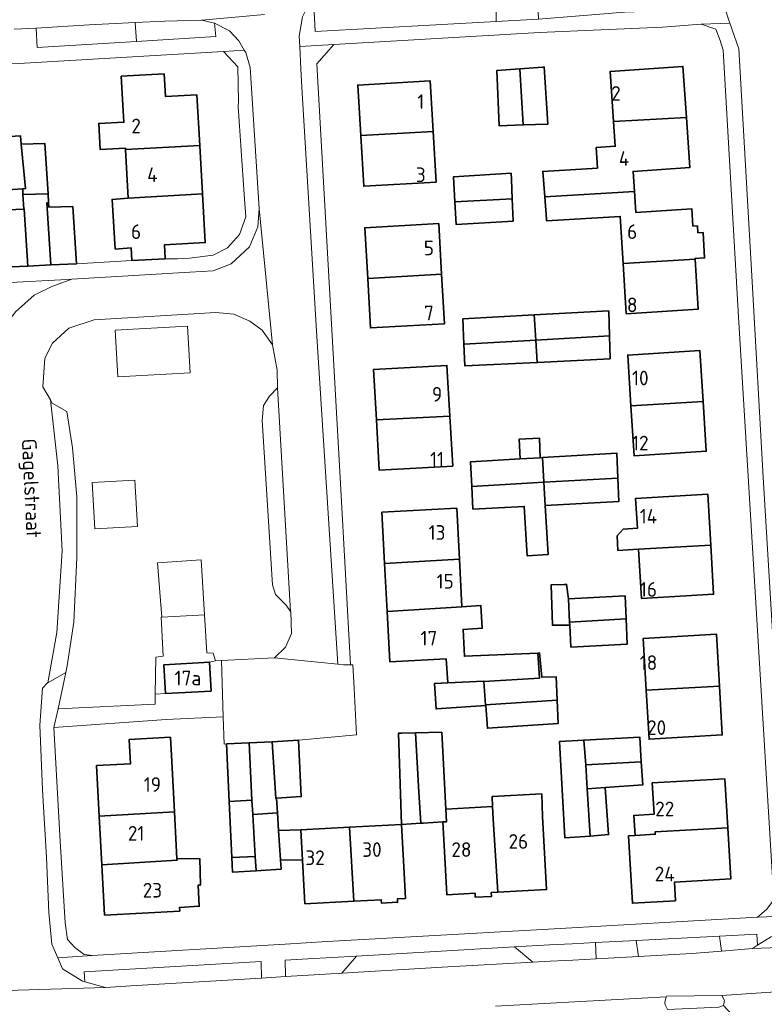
# Model space of a CAD drawing. Header units: metres. Extents: x 245598 to 248629, y 478632 to 481821.
# Tile 57 of 122: x 247131 to 247222, y 479626 to 479747. Entities that reach past the tile are written whole.
import ezdxf
from ezdxf.enums import TextEntityAlignment as Align

# ---------------------------------------------------------------- set-up
doc = ezdxf.new("R2010")
doc.units = ezdxf.units.M
for name, color, linetype, lineweight in [('B-XX-GR-GRAS-GV', 60, 'Continuous', 13), ('B-XX-GR-GROENVOORZIENING-GV', 80, 'Continuous', 18), ('B-XX-OG-BEBOUWING-GV', 7, 'Continuous', 35), ('B-XX-OG-BEBOUWING-T18', 10, 'Continuous', 18), ('B-XX-OG-BEBOUWING_LOODS-GV', 7, 'Continuous', 35), ('B-XX-OG-TERREIN_ERF-GV', 7, 'Continuous', 18), ('B-XX-OG-TOPOGRAFIE-T18', 10, 'Continuous', 18), ('B-XX-VH-ONVERHARD-GV', 252, 'Continuous', 18), ('B-XX-VH-VERHARDING_OPEN-GV', 252, 'Continuous', 18)]:
    doc.layers.add(name, color=color, linetype=linetype, lineweight=lineweight)
doc.styles.add('NLCS-ISO-M-T18', font='NLCS-ISO.ttf', dxfattribs={"height": 1.8})

msp = doc.modelspace()

# ---------------------------------------------------------------- linework, layer by layer
at = {"layer": 'B-XX-GR-GRAS-GV'}
for points in [[(247161.76, 479707.07), (247160.49, 479708.87), (247158.97, 479710), (247157.02, 479710.84), (247154.82, 479711.04), (247139.84, 479710.17), (247136.74, 479709.13), (247134.71, 479707.29), (247133.76, 479705.44), (247133.53, 479701.9), (247134.46, 479700.3), (247134.69, 479699.9), (247136.47, 479698.88), (247137.19, 479694.43), (247137.69, 479688.37), (247137.69, 479680.93), (247137.34, 479672.99), (247136.51, 479667.61), (247136.34, 479666.8), (247135.4, 479662.33), (247147.34, 479662.9), (247147.357, 479664.102), (247147.42, 479668.66), (247148.31, 479668.79), (247148.09, 479673.59), (247148.168, 479673.594), (247147.644, 479680.261), (247153.003, 479680.631), (247153.42, 479673.89), (247153.68, 479669.18), (247154.48, 479669.14), (247154.76, 479668.22), (247155.51, 479668.258), (247162.03, 479668.59), (247163.36, 479669.9), (247164.09, 479671.59), (247164.01, 479674.29), (247164, 479674.3), (247163.44, 479675.07), (247162.14, 479676.36), (247161.77, 479677.56), (247160.49, 479697.77), (247160.67, 479699.62), (247161.4, 479700.77), (247162.37, 479701.79), (247162.34, 479703.96)], [(247142.751, 479703.146), (247142.428, 479708.87), (247151.321, 479709.37), (247151.643, 479703.646)], [(247139.908, 479684.449), (247139.588, 479690.131), (247144.84, 479690.427), (247145.16, 479684.744)]]:
    msp.add_lwpolyline(points, close=True, dxfattribs=at)
at = {"layer": 'B-XX-GR-GROENVOORZIENING-GV'}
for points in [[(247189.282, 479746.843), (247189.238, 479753.393), (247187.147, 479749.97), (247166.865, 479748.587), (247166.937, 479747.3), (247167.014, 479745.638)], [(247145.043, 479744.4), (247144.893, 479746.712), (247139.24, 479746.42), (247132.71, 479746.04), (247132.82, 479743.66)], [(247144.893, 479746.712), (247145.043, 479744.4), (247154.79, 479744.99), (247154.63, 479746.63), (247154.63, 479746.64), (247153.09, 479747.01), (247148.54, 479746.9)], [(247198.608, 479633.413), (247195.825, 479633.27), (247191.532, 479633.022), (247193.784, 479631.147), (247195.931, 479631.264), (247198.71, 479631.415), (247201.578, 479631.571), (247201.477, 479633.561)], [(247206.769, 479631.853), (247206.467, 479633.818), (247201.477, 479633.561), (247201.578, 479631.571)], [(247206.467, 479633.818), (247206.769, 479631.853), (247213.333, 479632.211), (247216.998, 479632.517), (247216.717, 479634.345)], [(247221.419, 479633.236), (247221.341, 479634.583), (247216.717, 479634.345), (247216.998, 479632.517), (247220.777, 479632.832)], [(247138.615, 479629.964), (247138.681, 479628.724), (247141.223, 479628.04), (247144.33, 479628.23), (247160.432, 479629.2), (247160.386, 479631.222)], [(247170.302, 479629.795), (247172.096, 479631.898), (247166.105, 479631.552), (247163.339, 479631.392), (247163.385, 479629.378), (247166.21, 479629.548)]]:
    msp.add_lwpolyline(points, close=True, dxfattribs=at)
at = {"layer": 'B-XX-OG-BEBOUWING-GV'}
for points in [[(247212.657, 479735.054), (247212.228, 479741.329), (247203.286, 479740.719), (247203.709, 479734.538)], [(247143.682, 479731.095), (247152.824, 479731.611), (247152.469, 479737.827), (247148.627, 479737.607), (247148.467, 479740.412), (247143.167, 479740.109), (247143.327, 479737.304), (247143.49, 479734.449), (247140.4, 479734.32), (247140.58, 479731.09), (247143.672, 479731.285)], [(247192.2, 479741.041), (247189.37, 479740.84), (247189.64, 479734.03), (247192.601, 479734.126)], [(247192.601, 479734.126), (247195.63, 479734.23), (247195.17, 479741.26), (247195, 479741.24), (247192.2, 479741.041)], [(247181.52, 479733.304), (247181.158, 479739.539), (247172.258, 479739.022), (247172.618, 479732.826)], [(247122.345, 479736.267), (247122.873, 479727.224), (247129.083, 479727.598), (247129.17, 479726.161), (247131.049, 479726.274), (247131.406, 479726.295), (247130.873, 479731.772), (247130.773, 479732.798), (247128.777, 479732.677), (247128.538, 479736.64)], [(247201.751, 479728.809), (247195, 479728.42), (247195.245, 479725.282), (247206.269, 479725.935), (247206.115, 479728.411), (247213.079, 479728.886), (247212.657, 479735.054), (247203.709, 479734.538), (247203.916, 479731.509), (247201.573, 479731.344)], [(247172.618, 479732.826), (247172.981, 479726.582), (247181.881, 479727.1), (247181.52, 479733.304)], [(247134.166, 479725.665), (247133.78, 479731.84), (247130.873, 479731.772), (247131.406, 479726.295), (247131.049, 479726.274), (247131.086, 479725.575)], [(247152.824, 479731.611), (247143.682, 479731.095), (247144.024, 479725.12), (247153.165, 479725.654)], [(247191.247, 479725.053), (247191.14, 479727.42), (247191.11, 479728.19), (247184.01, 479727.74), (247184.183, 479724.666)], [(247131.18, 479723.78), (247131.232, 479723.783), (247131.668, 479716.769), (247134.498, 479716.906), (247134.034, 479724.537), (247134.236, 479724.549), (247134.166, 479725.665), (247131.086, 479725.575)], [(247153.165, 479725.654), (247144.024, 479725.12), (247142.033, 479724.959), (247142.429, 479718.862), (247144.375, 479719.003), (247144.462, 479717.466), (247144.464, 479717.438), (247148.573, 479717.673), (247148.572, 479717.694), (247148.476, 479719.37), (247153.508, 479719.658)], [(247206.269, 479725.935), (247195.245, 479725.282), (247195.46, 479722.52), (247195.476, 479722.319), (247204.521, 479722.885), (247204.883, 479717.105), (247213.723, 479717.632), (247213.718, 479717.706), (247214.905, 479717.78), (247214.709, 479720.914), (247214.08, 479720.875), (247214.028, 479721.713), (247213.469, 479721.678), (247213.336, 479723.806), (247206.429, 479723.375)], [(247134.498, 479716.906), (247137.67, 479717.06), (247137.21, 479724.09), (247134.27, 479724), (247134.236, 479724.549), (247134.034, 479724.537)], [(247191.37, 479722.33), (247191.247, 479725.053), (247184.183, 479724.666), (247184.34, 479721.89), (247191.37, 479722.31)], [(247131.668, 479716.769), (247131.232, 479723.783), (247131.18, 479723.78), (247128.26, 479723.64), (247128.58, 479716.62)], [(247173.471, 479715.251), (247182.564, 479715.785), (247182.213, 479721.994), (247173.119, 479721.48)], [(247204.883, 479717.105), (247205.271, 479710.894), (247214.109, 479711.448), (247213.723, 479717.632)], [(247173.471, 479715.251), (247173.816, 479709.155), (247182.91, 479709.669), (247182.564, 479715.785)], [(247193.957, 479710.758), (247194.137, 479707.662), (247203.194, 479708.193), (247203.11, 479711.28)], [(247185.314, 479707.172), (247194.137, 479707.662), (247193.957, 479710.758), (247185.18, 479710.26)], [(247194.137, 479707.662), (247185.314, 479707.172), (247185.43, 479704.48), (247194.296, 479704.918)], [(247203.194, 479708.193), (247194.137, 479707.662), (247194.296, 479704.918), (247194.34, 479704.92), (247203.27, 479705.38)], [(247214.717, 479700.109), (247214.327, 479706.365), (247205.459, 479705.812), (247205.847, 479699.572)], [(247183.576, 479698.322), (247183.224, 479704.548), (247174.206, 479704.039), (247174.554, 479697.856)], [(247205.847, 479699.572), (247206.229, 479693.448), (247215.098, 479694.001), (247214.717, 479700.109)], [(247174.554, 479697.856), (247174.904, 479691.651), (247183.924, 479692.16), (247183.576, 479698.322)], [(247194.7, 479693.19), (247194.6, 479695.61), (247192.12, 479695.49), (247192.23, 479693.04)], [(247192.23, 479693.04), (247186.1, 479692.69), (247186.262, 479689.65), (247195.151, 479690.196), (247194.976, 479693.207), (247194.7, 479693.19)], [(247204.228, 479690.691), (247204.11, 479693.74), (247194.976, 479693.207), (247195.151, 479690.196)], [(247204.228, 479690.691), (247195.151, 479690.196), (247195.316, 479687.341), (247204.34, 479687.81)], [(247195.151, 479690.196), (247186.262, 479689.65), (247186.41, 479686.88), (247192.727, 479687.207), (247193.078, 479681.132), (247195.666, 479681.282), (247195.316, 479687.341)], [(247206.788, 479681.956), (247215.659, 479682.458), (247215.29, 479688.719), (247206.42, 479688.196), (247206.637, 479684.521), (247204.904, 479684.418), (247204.146, 479683.584), (247204.25, 479681.806)], [(247184.745, 479680.709), (247184.417, 479686.98), (247175.217, 479686.499), (247175.547, 479680.19)], [(247206.788, 479681.956), (247207.146, 479675.879), (247216.016, 479676.401), (247215.659, 479682.458)], [(247185.051, 479674.872), (247184.745, 479680.709), (247175.547, 479680.19), (247175.857, 479674.279)], [(247197.62, 479677.61), (247196.052, 479677.568), (247196.19, 479672.59), (247198.323, 479672.616), (247198.305, 479672.982), (247198.16, 479675.86), (247198.165, 479675.86), (247197.94, 479677.61)], [(247205.258, 479673.397), (247205.13, 479676.21), (247198.165, 479675.86), (247198.16, 479675.86), (247198.305, 479672.982)], [(247185.051, 479674.872), (247175.857, 479674.279), (247176.18, 479668.108), (247183.117, 479668.471), (247183.34, 479665.53), (247187.76, 479665.71), (247187.762, 479665.679), (247194.599, 479666.102), (247194.396, 479669.172), (247185.37, 479668.773), (247185.197, 479672.075), (247187.566, 479672.228), (247187.386, 479675.023)], [(247198.305, 479672.982), (247198.323, 479672.616), (247198.46, 479669.9), (247205.4, 479670.28), (247205.258, 479673.397)], [(247216.721, 479665.108), (247216.349, 479671.502), (247207.356, 479670.981), (247207.727, 479664.59)], [(247187.976, 479662.8), (247196.785, 479663.375), (247196.66, 479666.23), (247194.88, 479666.19), (247194.58, 479669.18), (247194.396, 479669.172), (247194.599, 479666.102), (247187.762, 479665.679)], [(247148.624, 479664.179), (247154.209, 479664.497), (247154.007, 479668.06), (247148.421, 479667.743)], [(247207.727, 479664.59), (247208.076, 479658.58), (247217.07, 479659.102), (247216.721, 479665.108)], [(247196.785, 479663.375), (247187.976, 479662.8), (247187.982, 479662.717), (247188.19, 479659.92), (247196.91, 479660.52)], [(247179.363, 479659.355), (247177.66, 479659.31), (247177.257, 479659.317), (247177.642, 479648.095), (247179.999, 479648.239), (247179.78, 479652.067)], [(247179.78, 479652.067), (247179.999, 479648.239), (247180.318, 479648.259), (247182.718, 479648.406), (247183.166, 479648.43), (247183.084, 479649.968), (247182.58, 479659.44), (247179.363, 479659.355)], [(247149.375, 479655.824), (247149.214, 479658.82), (247144.16, 479658.548), (247144.321, 479655.552), (247140.127, 479655.327), (247140.46, 479649.127), (247149.706, 479649.654)], [(247156.45, 479650.929), (247159.237, 479651.063), (247158.899, 479658.123), (247156.112, 479657.989)], [(247159.338, 479649.319), (247162.372, 479649.54), (247162.26, 479651.33), (247162.165, 479651.324), (247161.736, 479658.272), (247158.899, 479658.123), (247159.237, 479651.063)], [(247164.98, 479658.44), (247161.736, 479658.272), (247162.165, 479651.324), (247162.26, 479651.33), (247165.31, 479651.52)], [(247200.84, 479646.67), (247200.47, 479652.46), (247200.293, 479655.42), (247200.061, 479658.468), (247197.08, 479658.31), (247197.72, 479646.44)], [(247207.117, 479655.789), (247206.92, 479658.83), (247200.061, 479658.468), (247200.293, 479655.42)], [(247207.117, 479655.789), (247200.293, 479655.42), (247200.47, 479652.46), (247202.671, 479652.621), (247207.3, 479652.96)], [(247208.82, 479647.164), (247217.742, 479647.659), (247217.388, 479653.71), (247208.468, 479653.19), (247208.692, 479649.358), (247206.198, 479649.209), (247206.347, 479646.738), (247208.836, 479646.883)], [(247189.48, 479639.771), (247195.462, 479640.09), (247194.985, 479649.06), (247194.878, 479651.841), (247188.766, 479651.515), (247188.831, 479650.298), (247188.914, 479648.736)], [(247200.47, 479652.46), (247200.84, 479646.67), (247203.097, 479646.836), (247202.671, 479652.621)], [(247156.45, 479650.929), (247156.765, 479644.025), (247159.638, 479644.148), (247159.338, 479649.319), (247159.237, 479651.063)], [(247150.017, 479643.869), (247149.706, 479649.654), (247140.46, 479649.127), (247140.782, 479643.14), (247150.026, 479643.696)], [(247159.338, 479649.319), (247159.638, 479644.148), (247159.74, 479642.39), (247162.82, 479642.58), (247162.74, 479643.72), (247162.51, 479647.33), (247162.372, 479649.54)], [(247183.166, 479648.43), (247182.718, 479648.406), (247182.992, 479643.269), (247183.196, 479639.436), (247186.68, 479639.622), (247186.706, 479639.132), (247188.7, 479639.238), (247188.674, 479639.728), (247189.48, 479639.771), (247188.914, 479648.736), (247188.831, 479650.298), (247183.084, 479649.968)], [(247177.642, 479648.095), (247171.242, 479647.759), (247171.788, 479638.66), (247175.146, 479638.836), (247175.167, 479638.422), (247177.154, 479638.526), (247177.133, 479638.94), (247178.12, 479638.992), (247177.915, 479642.895)], [(247162.51, 479647.33), (247162.74, 479643.72), (247165.468, 479643.699), (247165.271, 479647.446)], [(247171.788, 479638.66), (247171.242, 479647.759), (247165.271, 479647.446), (247165.468, 479643.699), (247165.749, 479638.344)], [(247206.347, 479646.738), (247205.548, 479646.691), (247206.032, 479638.396), (247211.318, 479638.705), (247211.184, 479640.992), (247218.108, 479641.396), (247217.742, 479647.659), (247208.82, 479647.164), (247208.836, 479646.883)], [(247150.017, 479643.869), (247150.026, 479643.696), (247140.782, 479643.14), (247141.115, 479636.937), (247150.363, 479637.434), (247150.338, 479637.894), (247152.76, 479638.03), (247152.64, 479640.64), (247152.9, 479640.63), (247152.83, 479643.9)], [(247159.638, 479644.148), (247156.765, 479644.025), (247156.865, 479642.219), (247159.74, 479642.39)]]:
    msp.add_lwpolyline(points, close=True, dxfattribs=at)
at = {"layer": 'B-XX-OG-BEBOUWING_LOODS-GV'}
msp.add_lwpolyline([(247181.701, 479665.428), (247181.885, 479662.298), (247187.982, 479662.717), (247187.976, 479662.8), (247187.762, 479665.679), (247187.76, 479665.71), (247183.34, 479665.53), (247181.701, 479665.434)], close=True, dxfattribs=at)
at = {"layer": 'B-XX-OG-TERREIN_ERF-GV'}
for points in [[(247223.41, 479638.83), (247219.09, 479710.53), (247217.2, 479743.32), (247216.83, 479744.53), (247216.27, 479745.91), (247214.49, 479746.52), (247209.72, 479746.17), (247194.6, 479745.5), (247169.3, 479744.01), (247167.24, 479741.63), (247170.12, 479690.01), (247171.38, 479667.72), (247171.63, 479667.72), (247171.79, 479664.84), (247172.09, 479659.11), (247164.98, 479658.44), (247165.31, 479651.52), (247162.26, 479651.33), (247162.372, 479649.54), (247162.51, 479647.33), (247165.271, 479647.446), (247171.242, 479647.759), (247177.642, 479648.095), (247177.915, 479642.895), (247178.12, 479638.992), (247177.133, 479638.94), (247177.154, 479638.526), (247175.167, 479638.422), (247175.146, 479638.836), (247171.788, 479638.66), (247165.749, 479638.344), (247165.468, 479643.699), (247162.74, 479643.72), (247162.82, 479642.58), (247159.74, 479642.39), (247156.865, 479642.219), (247156.765, 479644.025), (247156.45, 479650.929), (247156.112, 479657.989), (247155.812, 479657.973), (247155.71, 479661.32), (247148.7, 479661.01), (247134.86, 479660.02), (247135.66, 479646.02), (247136.29, 479636.01), (247136.58, 479633.93), (247137.47, 479632.94), (247138.59, 479632.11), (247139.6, 479631.96), (247163.31, 479633.37), (247168.49, 479633.68), (247195.72, 479635.228), (247221.425, 479636.69), (247222.52, 479637.62)], [(247128.777, 479732.677), (247130.773, 479732.798), (247130.873, 479731.772), (247133.78, 479731.84), (247134.166, 479725.665), (247134.236, 479724.549), (247134.27, 479724), (247137.21, 479724.09), (247137.67, 479717.06), (247144.462, 479717.466), (247144.375, 479719.003), (247142.429, 479718.862), (247142.033, 479724.959), (247144.024, 479725.12), (247143.682, 479731.095), (247143.672, 479731.285), (247140.58, 479731.09), (247140.4, 479734.32), (247143.49, 479734.449), (247143.327, 479737.304), (247143.167, 479740.109), (247148.467, 479740.412), (247148.627, 479737.607), (247152.469, 479737.827), (247152.824, 479731.611), (247153.165, 479725.654), (247153.508, 479719.658), (247148.476, 479719.37), (247148.572, 479717.694), (247148.573, 479717.673), (247149.364, 479717.64), (247150.07, 479717.67), (247151.57, 479717.73), (247154.49, 479718.1), (247156.22, 479719), (247157.69, 479720.64), (247158.48, 479722.84), (247158.3, 479725.57), (247157.56, 479736.39), (247157.57, 479737.07), (247157.486, 479741.294), (247155.74, 479743.17), (247131.27, 479741.74), (247111.78, 479740.72)], [(247128.26, 479723.64), (247131.18, 479723.78), (247131.086, 479725.575), (247131.049, 479726.274), (247129.17, 479726.161)]]:
    msp.add_lwpolyline(points, dxfattribs=at)
for points in [[(247195, 479728.42), (247201.751, 479728.809), (247201.573, 479731.344), (247203.916, 479731.509), (247203.709, 479734.538), (247203.286, 479740.719), (247212.228, 479741.329), (247212.657, 479735.054), (247213.079, 479728.886), (247206.115, 479728.411), (247206.269, 479725.935), (247206.429, 479723.375), (247213.336, 479723.806), (247213.469, 479721.678), (247214.028, 479721.713), (247214.08, 479720.875), (247214.709, 479720.914), (247214.905, 479717.78), (247213.718, 479717.706), (247213.723, 479717.632), (247214.109, 479711.448), (247205.271, 479710.894), (247204.883, 479717.105), (247204.521, 479722.885), (247195.476, 479722.319), (247195.46, 479722.52), (247195.245, 479725.282)], [(247192.2, 479741.041), (247195, 479741.24), (247195.17, 479741.26), (247195.63, 479734.23), (247192.601, 479734.126), (247189.64, 479734.03), (247189.37, 479740.84)], [(247181.52, 479733.304), (247181.881, 479727.1), (247172.981, 479726.582), (247172.618, 479732.826), (247172.258, 479739.022), (247181.158, 479739.539)], [(247191.247, 479725.053), (247191.37, 479722.33), (247191.37, 479722.31), (247184.34, 479721.89), (247184.183, 479724.666), (247184.01, 479727.74), (247191.11, 479728.19), (247191.14, 479727.42)], [(247182.564, 479715.785), (247182.91, 479709.669), (247173.816, 479709.155), (247173.471, 479715.251), (247173.119, 479721.48), (247182.213, 479721.994)], [(247203.194, 479708.193), (247203.27, 479705.38), (247194.34, 479704.92), (247194.296, 479704.918), (247185.43, 479704.48), (247185.314, 479707.172), (247185.18, 479710.26), (247193.957, 479710.758), (247203.11, 479711.28)], [(247205.847, 479699.572), (247205.459, 479705.812), (247214.327, 479706.365), (247214.717, 479700.109), (247215.098, 479694.001), (247206.229, 479693.448)], [(247183.576, 479698.322), (247183.924, 479692.16), (247174.904, 479691.651), (247174.554, 479697.856), (247174.206, 479704.039), (247183.224, 479704.548)], [(247192.23, 479693.04), (247192.12, 479695.49), (247194.6, 479695.61), (247194.7, 479693.19), (247194.976, 479693.207), (247204.11, 479693.74), (247204.228, 479690.691), (247204.34, 479687.81), (247195.316, 479687.341), (247195.666, 479681.282), (247193.078, 479681.132), (247192.727, 479687.207), (247186.41, 479686.88), (247186.262, 479689.65), (247186.1, 479692.69)], [(247206.637, 479684.521), (247206.42, 479688.196), (247215.29, 479688.719), (247215.659, 479682.458), (247216.016, 479676.401), (247207.146, 479675.879), (247206.788, 479681.956), (247204.25, 479681.806), (247204.146, 479683.584), (247204.904, 479684.418)], [(247196.785, 479663.375), (247196.91, 479660.52), (247188.19, 479659.92), (247187.982, 479662.717), (247181.885, 479662.298), (247181.701, 479665.428), (247181.701, 479665.434), (247183.34, 479665.53), (247183.117, 479668.471), (247176.18, 479668.108), (247175.857, 479674.279), (247175.547, 479680.19), (247175.217, 479686.499), (247184.417, 479686.98), (247184.745, 479680.709), (247185.051, 479674.872), (247187.386, 479675.023), (247187.566, 479672.228), (247185.197, 479672.075), (247185.37, 479668.773), (247194.396, 479669.172), (247194.58, 479669.18), (247194.88, 479666.19), (247196.66, 479666.23)], [(247205.258, 479673.397), (247205.4, 479670.28), (247198.46, 479669.9), (247198.323, 479672.616), (247196.19, 479672.59), (247196.052, 479677.568), (247197.62, 479677.61), (247197.94, 479677.61), (247198.165, 479675.86), (247205.13, 479676.21)], [(247207.727, 479664.59), (247207.356, 479670.981), (247216.349, 479671.502), (247216.721, 479665.108), (247217.07, 479659.102), (247208.076, 479658.58)], [(247182.992, 479643.269), (247182.718, 479648.406), (247180.318, 479648.259), (247179.999, 479648.239), (247177.642, 479648.095), (247177.257, 479659.317), (247177.66, 479659.31), (247179.363, 479659.355), (247182.58, 479659.44), (247183.084, 479649.968), (247188.831, 479650.298), (247188.766, 479651.515), (247194.878, 479651.841), (247194.985, 479649.06), (247195.462, 479640.09), (247189.48, 479639.771), (247188.674, 479639.728), (247188.7, 479639.238), (247186.706, 479639.132), (247186.68, 479639.622), (247183.196, 479639.436)], [(247144.321, 479655.552), (247144.16, 479658.548), (247149.214, 479658.82), (247149.375, 479655.824), (247149.706, 479649.654), (247150.017, 479643.869), (247152.83, 479643.9), (247152.9, 479640.63), (247152.64, 479640.64), (247152.76, 479638.03), (247150.338, 479637.894), (247150.363, 479637.434), (247141.115, 479636.937), (247140.782, 479643.14), (247140.46, 479649.127), (247140.127, 479655.327)], [(247207.117, 479655.789), (247207.3, 479652.96), (247202.671, 479652.621), (247203.097, 479646.836), (247200.84, 479646.67), (247197.72, 479646.44), (247197.08, 479658.31), (247200.061, 479658.468), (247206.92, 479658.83)], [(247211.184, 479640.992), (247211.318, 479638.705), (247206.032, 479638.396), (247205.548, 479646.691), (247206.347, 479646.738), (247206.198, 479649.209), (247208.692, 479649.358), (247208.468, 479653.19), (247217.388, 479653.71), (247217.742, 479647.659), (247218.108, 479641.396)]]:
    msp.add_lwpolyline(points, close=True, dxfattribs=at)
at = {"layer": 'B-XX-VH-ONVERHARD-GV'}
for points in [[(247142.751, 479703.146), (247151.643, 479703.646), (247151.321, 479709.37), (247142.428, 479708.87)], [(247139.908, 479684.449), (247145.16, 479684.744), (247144.84, 479690.427), (247139.588, 479690.131)], [(247153.42, 479673.89), (247153.003, 479680.631), (247147.644, 479680.261), (247148.168, 479673.594)], [(247217.211, 479625.822), (247217.333, 479626.444), (247217.033, 479627.044), (247210.23, 479626.989), (247210.222, 479626.989), (247210.194, 479626.88), (247210.022, 479626.211), (247210.067, 479625.911), (247210.333, 479625.344), (247216.667, 479625.633)]]:
    msp.add_lwpolyline(points, close=True, dxfattribs=at)
at = {"layer": 'B-XX-VH-VERHARDING_OPEN-GV'}
for points in [[(247194.482, 479747.134), (247194.317, 479750.939), (247190.02, 479752.89), (247189.238, 479753.393), (247189.282, 479746.843)], [(247166.937, 479747.3), (247166.865, 479748.587), (247166.806, 479749.642), (247166.31, 479749.09), (247165.928, 479748.344), (247165.46, 479747.43), (247165.04, 479745.06), (247165.112, 479743.782), (247169.3, 479744.01), (247194.6, 479745.5), (247209.72, 479746.17), (247214.49, 479746.52), (247218.015, 479746.665), (247217.51, 479748.14), (247214.43, 479750.41), (247210.972, 479750.521), (247211.165, 479748.192), (247205.056, 479748.001), (247194.482, 479747.134), (247189.282, 479746.843), (247167.014, 479745.638)], [(247218.015, 479746.665), (247214.49, 479746.52), (247216.27, 479745.91), (247216.83, 479744.53), (247217.2, 479743.32), (247219.09, 479710.53), (247223.41, 479638.83), (247222.52, 479637.62), (247221.425, 479636.69), (247224.642, 479636.804), (247225.18, 479638.88), (247224.46, 479652.09), (247222.09, 479690.82), (247220.76, 479714.82), (247219.11, 479743.47)], [(247169.3, 479744.01), (247165.112, 479743.782), (247165.27, 479740.97), (247165.41, 479738.08), (247167.2, 479708.09), (247169.786, 479667.8), (247170.49, 479667.74), (247171.38, 479667.72), (247170.12, 479690.01), (247167.24, 479741.63)], [(247128.476, 479699.748), (247128.96, 479698.44), (247127.925, 479705.239), (247127.996, 479707.04), (247128.807, 479709.299), (247130.184, 479711.134), (247132.478, 479713.181), (247134.631, 479714.276), (247137.073, 479715.159), (247135.74, 479715.08), (247123.33, 479714.44), (247123.57, 479713.84), (247122.83, 479713.807), (247123.14, 479707.72), (247123.16, 479707.06), (247123.61, 479707.03), (247124.99, 479706.32), (247126.48, 479705.14)], [(247162.37, 479701.79), (247161.4, 479700.77), (247160.67, 479699.62), (247160.49, 479697.77), (247161.77, 479677.56), (247162.14, 479676.36), (247163.44, 479675.07), (247164, 479674.3)], [(247136.34, 479666.8), (247136.51, 479667.61), (247137.34, 479672.99), (247137.69, 479680.93), (247137.69, 479688.37), (247137.19, 479694.43), (247136.47, 479698.88), (247134.69, 479699.9), (247134.46, 479700.3), (247135.39, 479692.18), (247135.9, 479681.74), (247135.23, 479671.71), (247134.14, 479665.53)], [(247147.357, 479664.102), (247148.624, 479664.179), (247148.421, 479667.743), (247154.007, 479668.06), (247154.76, 479668.22), (247154.48, 479669.14), (247153.68, 479669.18), (247153.42, 479673.89), (247148.168, 479673.594), (247148.09, 479673.59), (247148.31, 479668.79), (247147.42, 479668.66)], [(247155.51, 479668.258), (247154.76, 479668.22), (247154.007, 479668.06), (247154.209, 479664.497), (247148.624, 479664.179), (247147.357, 479664.102), (247147.34, 479662.9), (247135.4, 479662.33), (247134.86, 479660.02), (247148.7, 479661.01), (247155.71, 479661.32)], [(247161.736, 479658.272), (247164.98, 479658.44), (247172.09, 479659.11), (247171.79, 479664.84), (247171.63, 479667.72), (247171.38, 479667.72), (247170.49, 479667.74), (247169.786, 479667.8), (247162.03, 479668.59), (247155.51, 479668.258), (247155.71, 479661.32), (247155.812, 479657.973), (247156.112, 479657.989), (247158.899, 479658.123)], [(247135.367, 479631.692), (247139.6, 479631.96), (247138.59, 479632.11), (247137.47, 479632.94), (247136.58, 479633.93), (247136.29, 479636.01), (247135.66, 479646.02), (247134.86, 479660.02), (247135.4, 479662.33), (247136.34, 479666.8), (247134.14, 479665.53), (247134.1, 479665.51), (247133.47, 479664.87), (247133.14, 479660.3), (247133.49, 479652.33), (247133.97, 479644.01), (247134.27, 479637.27), (247134.64, 479633.36)], [(247193.784, 479631.147), (247191.532, 479633.022), (247172.096, 479631.898), (247170.302, 479629.795), (247183.34, 479630.58)], [(247224.911, 479626.178), (247224.533, 479626.589), (247224.567, 479627.222), (247224.833, 479627.578), (247217.033, 479627.044), (247217.333, 479626.444), (247217.211, 479625.822), (247218.756, 479624.178), (247222.756, 479624.367)]]:
    msp.add_lwpolyline(points, close=True, dxfattribs=at)
for points in [[(247230.333, 479751.478), (247214.43, 479750.41), (247217.51, 479748.14), (247218.015, 479746.665), (247219.11, 479743.47), (247220.76, 479714.82), (247222.09, 479690.82), (247224.46, 479652.09)], [(247130.01, 479745.89), (247132.71, 479746.04), (247139.24, 479746.42), (247144.893, 479746.712), (247148.54, 479746.9), (247153.09, 479747.01), (247160.781, 479747.692)], [(247160.781, 479747.692), (247153.09, 479747.01), (247154.63, 479746.64), (247154.63, 479746.63), (247156.48, 479745.71), (247157.62, 479744.46), (247158.304, 479743.327), (247158.49, 479743.02), (247159.01, 479741.19), (247160.11, 479723.87), (247161.76, 479707.07), (247162.34, 479703.96), (247162.37, 479701.79), (247164, 479674.3), (247164.01, 479674.29), (247164.09, 479671.59), (247163.36, 479669.9), (247162.03, 479668.59), (247169.786, 479667.8), (247167.2, 479708.09), (247165.41, 479738.08), (247165.27, 479740.97), (247165.112, 479743.782), (247165.04, 479745.06), (247165.46, 479747.43)], [(247111.78, 479740.72), (247131.27, 479741.74), (247155.74, 479743.17), (247158.304, 479743.327), (247157.62, 479744.46), (247156.48, 479745.71), (247154.63, 479746.63), (247154.79, 479744.99), (247145.043, 479744.4), (247132.82, 479743.66), (247132.71, 479746.04), (247130.01, 479745.89)], [(247123.33, 479714.44), (247135.74, 479715.08), (247137.073, 479715.159), (247151.6, 479716.02), (247154.48, 479716.2), (247156.7, 479717.06), (247158.93, 479719.12), (247159.96, 479721.61), (247160.11, 479723.87), (247159.01, 479741.19), (247158.49, 479743.02), (247158.304, 479743.327), (247155.74, 479743.17), (247157.486, 479741.294), (247157.57, 479737.07), (247157.56, 479736.39), (247158.3, 479725.57), (247158.48, 479722.84), (247157.69, 479720.64), (247156.22, 479719), (247154.49, 479718.1), (247151.57, 479717.73), (247150.07, 479717.67), (247149.364, 479717.64), (247148.573, 479717.673), (247144.464, 479717.438), (247144.462, 479717.466), (247137.67, 479717.06), (247134.498, 479716.906), (247131.668, 479716.769), (247128.58, 479716.62)], [(247125.06, 479627.54), (247141.223, 479628.04), (247138.681, 479628.724), (247138.4, 479628.8), (247135.96, 479630.33), (247135.367, 479631.692), (247134.64, 479633.36), (247134.27, 479637.27), (247133.97, 479644.01), (247133.49, 479652.33), (247133.14, 479660.3), (247133.47, 479664.87), (247134.1, 479665.51), (247134.14, 479665.53), (247135.23, 479671.71), (247135.9, 479681.74), (247135.39, 479692.18), (247134.46, 479700.3), (247133.53, 479701.9), (247133.76, 479705.44), (247134.71, 479707.29), (247136.74, 479709.13), (247139.84, 479710.17), (247154.82, 479711.04), (247157.02, 479710.84), (247158.97, 479710), (247160.49, 479708.87), (247161.76, 479707.07), (247160.11, 479723.87), (247159.96, 479721.61), (247158.93, 479719.12), (247156.7, 479717.06), (247154.48, 479716.2), (247151.6, 479716.02), (247137.073, 479715.159), (247134.631, 479714.276), (247132.478, 479713.181), (247130.184, 479711.134)], [(247224.642, 479636.804), (247221.425, 479636.69), (247195.72, 479635.228), (247168.49, 479633.68), (247163.31, 479633.37), (247139.6, 479631.96), (247135.367, 479631.692), (247135.96, 479630.33), (247138.4, 479628.8), (247138.681, 479628.724), (247138.615, 479629.964), (247160.386, 479631.222), (247160.432, 479629.2), (247163.385, 479629.378), (247163.339, 479631.392), (247166.105, 479631.552), (247172.096, 479631.898), (247191.532, 479633.022), (247195.825, 479633.27), (247198.608, 479633.413), (247201.477, 479633.561), (247206.467, 479633.818), (247216.717, 479634.345), (247221.341, 479634.583), (247221.419, 479633.236), (247223.14, 479634.32)], [(247223.14, 479634.32), (247221.419, 479633.236), (247220.777, 479632.832), (247238.138, 479633.489)], [(247238.138, 479633.489), (247220.777, 479632.832), (247216.998, 479632.517), (247213.333, 479632.211), (247206.769, 479631.853), (247201.578, 479631.571), (247198.71, 479631.415), (247195.931, 479631.264), (247193.784, 479631.147), (247183.34, 479630.58), (247170.302, 479629.795), (247166.21, 479629.548), (247163.385, 479629.378), (247160.432, 479629.2), (247144.33, 479628.23), (247141.223, 479628.04), (247125.06, 479627.54), (247123.7, 479627.12), (247122.51, 479626.86), (247121.508, 479626.792), (247114.794, 479626.335), (247112.52, 479626.18), (247112.51, 479626.18), (247083.87, 479624.7)], [(247189.17, 479625.74), (247210.194, 479626.88), (247210.222, 479626.989), (247210.23, 479626.989), (247217.033, 479627.044), (247224.833, 479627.578)], [(247210.067, 479625.911), (247210.022, 479626.211), (247210.194, 479626.88), (247189.17, 479625.74)]]:
    msp.add_lwpolyline(points, dxfattribs=at)

# ---------------------------------------------------------------- texts
at = {"layer": 'B-XX-OG-BEBOUWING-T18', "style": 'NLCS-ISO-M-T18'}
for s, p in [('2', (247204, 479738)), ('1', (247180, 479737)), ('2', (247145, 479734)), ('4', (247205, 479730)), ('4', (247147, 479728)), ('3', (247180, 479728)), ('6', (247145, 479721)), ('6', (247206, 479721)), ('5', (247181, 479719)), ('8', (247206, 479712)), ('7', (247181, 479711)), ('10', (247207, 479703)), ('9', (247182, 479701)), ('12', (247207, 479695)), ('11', (247182, 479693)), ('14', (247208, 479686)), ('13', (247182, 479684)), ('15', (247183, 479678)), ('16', (247208, 479677)), ('17', (247181, 479671)), ('18', (247208, 479668)), ('17a', (247151.366, 479666.098)), ('20', (247209, 479660)), ('19', (247147, 479653)), ('22', (247210, 479650)), ('21', (247145, 479647)), ('26', (247192, 479646)), ('30', (247174, 479645)), ('28', (247185, 479645)), ('32', (247167, 479644)), ('24', (247210, 479642)), ('23', (247147, 479640))]:
    msp.add_text(s, height=1.8, dxfattribs=at).set_placement(p, align=Align.MIDDLE_CENTER)
at = {"layer": 'B-XX-OG-TOPOGRAFIE-T18', "style": 'NLCS-ISO-M-T18'}
msp.add_text('Gagelstraat', height=1.8, rotation=272.8, dxfattribs=at).set_placement((247132.133, 479689.45), align=Align.MIDDLE_CENTER)

doc.saveas('drawing.dxf')
